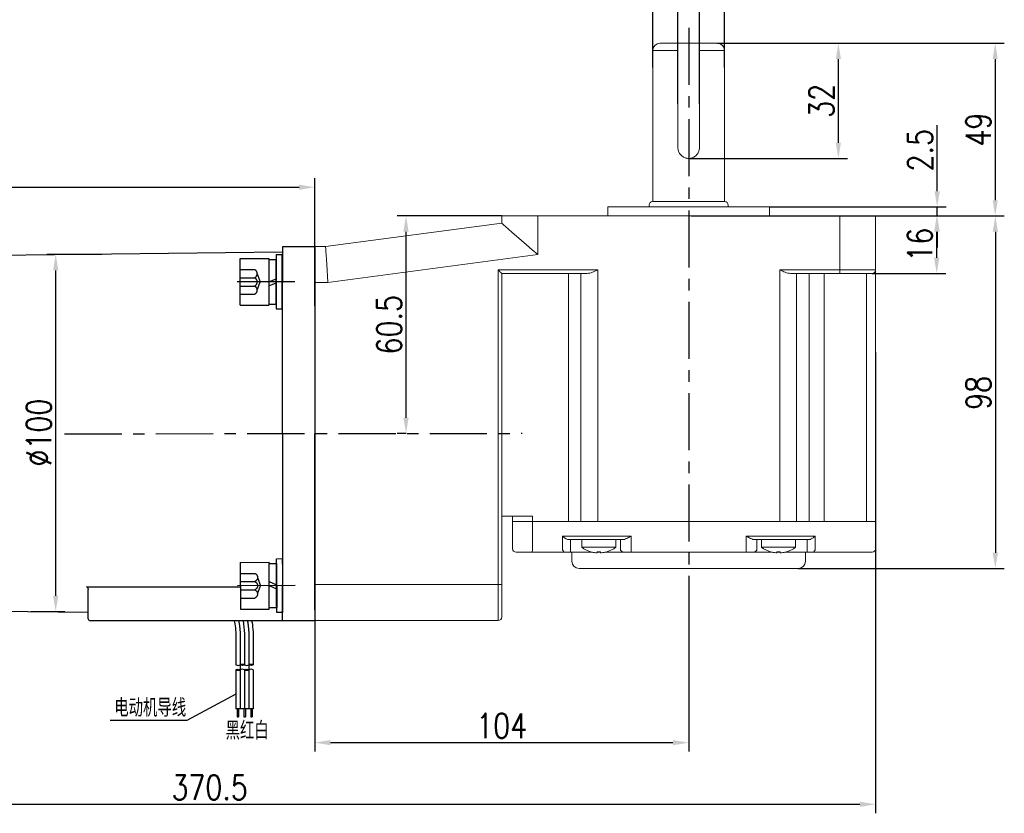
# Model space of a CAD drawing. Header units: inches. Extents: x 675 to 6233, y 11 to 1887.
# Tile 46 of 48: x 5572 to 5791, y 1402 to 1579. Entities that reach past the tile are written whole.
import ezdxf

# ---------------------------------------------------------------- set-up
doc = ezdxf.new("R2010")
doc.units = ezdxf.units.IN
doc.header["$LTSCALE"] = 10
doc.header["$MEASUREMENT"] = 0
doc.linetypes.add('CENTER', pattern=[10.16, 6.35, -1.27, 1.27, -1.27])
doc.linetypes.add('HIDDEN', pattern=[1.905, 1.27, -0.635])
for name, color, linetype in [('1轮廓实线层', 7, 'Continuous'), ('2细线层', 4, 'Continuous'), ('3中心线层', 1, 'CENTER'), ('4虚线层', 6, 'HIDDEN'), ('5剖面线层', 2, 'Continuous'), ('6文字层', 3, 'Continuous'), ('7标注层', 4, 'Continuous')]:
    doc.layers.add(name, color=color, linetype=linetype)
doc.styles.add('PC_TEXTSTYLE', font='isocp.shx', dxfattribs={"width": 0.8, "bigfont": 'HZFS.SHX'})
doc.styles.add('TH_GBDIM', font='romans.shx', dxfattribs={"width": 0.8, "bigfont": 'gbcbig.shx'})
doc.dimstyles.new('TH_GBDIM', dxfattribs={"dimtxt": 3.5, "dimasz": 2.5, "dimexe": 2, "dimexo": 0, "dimgap": 1, "dimtad": 1, "dimdec": 4, "dimdsep": 46, "dimtxsty": 'TH_GBDIM', "dimcen": 0.09, "dimclrd": 4, "dimclre": 4, "dimclrt": 3, "dimadec": 0, "dimazin": 0, "dimtfac": 1, "dimtdec": 4, "dimtmove": 0, "dimatfit": 3, "dimfxl": 1, "dimtzin": 0, "dimarcsym": 0})
pattern_1 = [(45, (5472.6241, 1275.604), (1.436841, -1.436841), [])]
pattern_2 = [(45, (5470.7041, 1275.604), (1.436841, -1.436841), [])]

# ---------------------------------------------------------------- blocks, each defined once
blk = doc.blocks.new('*D114')
at = {"layer": '7标注层', "color": 4, "lineweight": -2, "transparency": 16777216}
for p, q in [((5466.27, 1486.5), (5466.27, 1543.34)), ((5637.87, 1514.92), (5637.87, 1543.34)), ((5469.77, 1541.34), (5634.37, 1541.34))]:
    blk.add_line(p, q, dxfattribs=at)
at = {"layer": '7标注层', "color": 4, "transparency": 16777216}
for points in [[(5469.77, 1541.92), (5469.77, 1540.76), (5466.27, 1541.34)], [(5634.37, 1541.92), (5634.37, 1540.76), (5637.87, 1541.34)]]:
    blk.add_solid(points, dxfattribs=at)
at = {"layer": 'Defpoints', "color": 0, "transparency": 16777216}
for p in [(5637.87, 1541.34), (5637.87, 1514.92), (5466.27, 1486.5)]:
    blk.add_point(p, dxfattribs=at)
at = {"layer": '7标注层', "color": 3, "transparency": 16777216, "insert": (5552.07, 1545.09), "char_height": 5.5, "attachment_point": 5, "style": 'TH_GBDIM'}
blk.add_mtext('214.5', dxfattribs=at)
blk = doc.blocks.new('*D115')
at = {"layer": '7标注层', "color": 4, "lineweight": -2, "transparency": 16777216}
for p, q in [((5590.58, 1526.34), (5578.22, 1526.34)), ((5580.22, 1450.48), (5580.22, 1522.84)), ((5574.7, 1446.98), (5582.22, 1446.98))]:
    blk.add_line(p, q, dxfattribs=at)
at = {"layer": '7标注层', "color": 4, "transparency": 16777216}
for points in [[(5579.64, 1522.84), (5580.81, 1522.84), (5580.22, 1526.34)], [(5579.64, 1450.48), (5580.81, 1450.48), (5580.22, 1446.98)]]:
    blk.add_solid(points, dxfattribs=at)
at = {"layer": 'Defpoints', "color": 0, "transparency": 16777216}
for p in [(5580.22, 1526.34), (5590.58, 1526.34), (5574.7, 1446.98)]:
    blk.add_point(p, dxfattribs=at)
at = {"layer": '7标注层', "color": 3, "transparency": 16777216, "insert": (5576.47, 1486.75), "char_height": 5.5, "attachment_point": 5, "rotation": 90, "style": 'TH_GBDIM'}
blk.add_mtext('%%C100', dxfattribs=at)
blk = doc.blocks.new('*D117')
at = {"layer": '7标注层', "color": 4, "lineweight": -2, "transparency": 16777216}
for p, q in [((5721.07, 1450.7), (5721.07, 1415.79)), ((5637.87, 1444.95), (5637.87, 1415.79)), ((5641.37, 1417.79), (5717.57, 1417.79))]:
    blk.add_line(p, q, dxfattribs=at)
at = {"layer": '7标注层', "color": 4, "transparency": 16777216}
for points in [[(5641.37, 1418.37), (5641.37, 1417.21), (5637.87, 1417.79)], [(5717.57, 1418.37), (5717.57, 1417.21), (5721.07, 1417.79)]]:
    blk.add_solid(points, dxfattribs=at)
at = {"layer": 'Defpoints', "color": 0, "transparency": 16777216}
for p in [(5721.07, 1450.7), (5637.87, 1444.95), (5721.07, 1417.79)]:
    blk.add_point(p, dxfattribs=at)
at = {"layer": '7标注层', "color": 3, "transparency": 16777216, "insert": (5679.47, 1421.54), "char_height": 5.5, "attachment_point": 5, "style": 'TH_GBDIM'}
blk.add_mtext('104', dxfattribs=at)
blk = doc.blocks.new('*D125')
at = {"layer": '7标注层', "color": 4, "lineweight": -2, "transparency": 16777216}
for p, q in [((5679.47, 1534.95), (5656.18, 1534.95)), ((5658.18, 1490.05), (5658.18, 1531.45)), ((5658.18, 1486.55), (5656.18, 1486.55))]:
    blk.add_line(p, q, dxfattribs=at)
at = {"layer": '7标注层', "color": 4, "transparency": 16777216}
for points in [[(5657.59, 1531.45), (5658.76, 1531.45), (5658.18, 1534.95)], [(5657.59, 1490.05), (5658.76, 1490.05), (5658.18, 1486.55)]]:
    blk.add_solid(points, dxfattribs=at)
at = {"layer": 'Defpoints', "color": 0, "transparency": 16777216}
for p in [(5658.18, 1534.95), (5679.47, 1534.95), (5658.18, 1486.55)]:
    blk.add_point(p, dxfattribs=at)
at = {"layer": '7标注层', "color": 3, "transparency": 16777216, "insert": (5654.43, 1510.75), "char_height": 5.5, "attachment_point": 5, "rotation": 90, "style": 'TH_GBDIM'}
blk.add_mtext('60.5', dxfattribs=at)
blk = doc.blocks.new('*D126')
at = {"layer": '7标注层', "color": 4, "lineweight": -2, "transparency": 16777216}
for p, q in [((5762.67, 1534.95), (5778.27, 1534.95)), ((5776.27, 1525.65), (5776.27, 1531.45)), ((5761.87, 1522.15), (5778.27, 1522.15))]:
    blk.add_line(p, q, dxfattribs=at)
at = {"layer": '7标注层', "color": 4, "transparency": 16777216}
for points in [[(5775.68, 1531.45), (5776.85, 1531.45), (5776.27, 1534.95)], [(5775.68, 1525.65), (5776.85, 1525.65), (5776.27, 1522.15)]]:
    blk.add_solid(points, dxfattribs=at)
at = {"layer": 'Defpoints', "color": 0, "transparency": 16777216}
for p in [(5762.67, 1534.95), (5776.27, 1534.95), (5761.87, 1522.15)]:
    blk.add_point(p, dxfattribs=at)
at = {"layer": '7标注层', "color": 3, "transparency": 16777216, "insert": (5772.52, 1528.55), "char_height": 5.5, "attachment_point": 5, "rotation": 90, "style": 'TH_GBDIM'}
blk.add_mtext('16', dxfattribs=at)
blk = doc.blocks.new('*D127')
at = {"layer": '7标注层', "color": 4, "lineweight": -2, "transparency": 16777216}
for p, q in [((5762.67, 1534.95), (5791.31, 1534.95)), ((5789.31, 1531.45), (5789.31, 1460.05)), ((5745.47, 1456.55), (5791.31, 1456.55))]:
    blk.add_line(p, q, dxfattribs=at)
at = {"layer": '7标注层', "color": 4, "transparency": 16777216}
for points in [[(5788.72, 1531.45), (5789.89, 1531.45), (5789.31, 1534.95)], [(5788.72, 1460.05), (5789.89, 1460.05), (5789.31, 1456.55)]]:
    blk.add_solid(points, dxfattribs=at)
at = {"layer": 'Defpoints', "color": 0, "transparency": 16777216}
for p in [(5762.67, 1534.95), (5745.47, 1456.55), (5789.31, 1456.55)]:
    blk.add_point(p, dxfattribs=at)
at = {"layer": '7标注层', "color": 3, "transparency": 16777216, "insert": (5785.56, 1495.59), "char_height": 5.5, "attachment_point": 5, "rotation": 90, "style": 'TH_GBDIM'}
blk.add_mtext('98', dxfattribs=at)
blk = doc.blocks.new('*D118')
at = {"layer": '7标注层', "color": 4, "lineweight": -2, "transparency": 16777216}
for p, q in [((5727.47, 1573.35), (5791.28, 1573.35)), ((5789.28, 1569.85), (5789.28, 1538.45)), ((5752.22, 1534.95), (5791.28, 1534.95))]:
    blk.add_line(p, q, dxfattribs=at)
at = {"layer": '7标注层', "color": 4, "transparency": 16777216}
for points in [[(5788.7, 1569.85), (5789.86, 1569.85), (5789.28, 1573.35)], [(5788.7, 1538.45), (5789.86, 1538.45), (5789.28, 1534.95)]]:
    blk.add_solid(points, dxfattribs=at)
at = {"layer": 'Defpoints', "color": 0, "transparency": 16777216}
for p in [(5727.47, 1573.35), (5752.22, 1534.95), (5789.28, 1534.95)]:
    blk.add_point(p, dxfattribs=at)
at = {"layer": '7标注层', "color": 3, "transparency": 16777216, "insert": (5785.53, 1554.15), "char_height": 5.5, "attachment_point": 5, "rotation": 90, "style": 'TH_GBDIM'}
blk.add_mtext('49', dxfattribs=at)
blk = doc.blocks.new('*D119')
at = {"layer": '7标注层', "color": 4, "lineweight": -2, "transparency": 16777216}
for p, q in [((5727.48, 1573.35), (5756.38, 1573.35)), ((5754.38, 1551.25), (5754.38, 1569.85)), ((5721.07, 1547.75), (5756.38, 1547.75))]:
    blk.add_line(p, q, dxfattribs=at)
at = {"layer": '7标注层', "color": 4, "transparency": 16777216}
for points in [[(5753.8, 1569.85), (5754.96, 1569.85), (5754.38, 1573.35)], [(5753.8, 1551.25), (5754.96, 1551.25), (5754.38, 1547.75)]]:
    blk.add_solid(points, dxfattribs=at)
at = {"layer": 'Defpoints', "color": 0, "transparency": 16777216}
for p in [(5727.48, 1573.35), (5754.38, 1573.35), (5721.07, 1547.75)]:
    blk.add_point(p, dxfattribs=at)
at = {"layer": '7标注层', "color": 3, "transparency": 16777216, "insert": (5750.63, 1560.55), "char_height": 5.5, "attachment_point": 5, "rotation": 90, "style": 'TH_GBDIM'}
blk.add_mtext('32', dxfattribs=at)
blk = doc.blocks.new('*D121')
at = {"layer": '7标注层', "color": 4, "lineweight": -2, "transparency": 16777216}
for p, q in [((5718.67, 1559.9), (5718.67, 1583.48)), ((5723.47, 1559.9), (5723.47, 1583.48)), ((5715.17, 1581.48), (5711.67, 1581.48)), ((5718.67, 1581.48), (5723.47, 1581.48)), ((5726.97, 1581.48), (5740.32, 1581.48))]:
    blk.add_line(p, q, dxfattribs=at)
at = {"layer": '7标注层', "color": 4, "transparency": 16777216}
for points in [[(5715.17, 1582.06), (5715.17, 1580.9), (5718.67, 1581.48)], [(5726.97, 1582.06), (5726.97, 1580.9), (5723.47, 1581.48)]]:
    blk.add_solid(points, dxfattribs=at)
at = {"layer": 'Defpoints', "color": 0, "transparency": 16777216}
for p in [(5723.47, 1581.48), (5718.67, 1559.9), (5723.47, 1559.9)]:
    blk.add_point(p, dxfattribs=at)
at = {"layer": '7标注层', "color": 3, "transparency": 16777216, "insert": (5737.95, 1585.23), "char_height": 5.5, "attachment_point": 5, "style": 'TH_GBDIM'}
blk.add_mtext('6', dxfattribs=at)
blk = doc.blocks.new('*D122')
at = {"layer": '7标注层', "color": 4, "lineweight": -2, "transparency": 16777216}
for p, q in [((5776.36, 1540.45), (5776.36, 1555.17)), ((5739.07, 1536.95), (5778.36, 1536.95)), ((5776.36, 1534.95), (5776.36, 1536.95)), ((5721.62, 1534.95), (5778.36, 1534.95)), ((5776.36, 1531.45), (5776.36, 1527.95))]:
    blk.add_line(p, q, dxfattribs=at)
at = {"layer": '7标注层', "color": 4, "transparency": 16777216}
for points in [[(5775.78, 1540.45), (5776.95, 1540.45), (5776.36, 1536.95)], [(5775.78, 1531.45), (5776.95, 1531.45), (5776.36, 1534.95)]]:
    blk.add_solid(points, dxfattribs=at)
at = {"layer": 'Defpoints', "color": 0, "transparency": 16777216}
for p in [(5739.07, 1536.95), (5776.36, 1536.95), (5721.62, 1534.95)]:
    blk.add_point(p, dxfattribs=at)
at = {"layer": '7标注层', "color": 3, "transparency": 16777216, "insert": (5772.61, 1549.56), "char_height": 5.5, "attachment_point": 5, "rotation": 90, "style": 'TH_GBDIM'}
blk.add_mtext('2.5', dxfattribs=at)
blk = doc.blocks.new('*D124')
at = {"layer": '7标注层', "color": 4, "lineweight": -2, "transparency": 16777216}
for p, q in [((5466.27, 1511.82), (5466.27, 1402.08)), ((5762.67, 1504.64), (5762.67, 1402.08)), ((5469.77, 1404.08), (5759.17, 1404.08))]:
    blk.add_line(p, q, dxfattribs=at)
at = {"layer": '7标注层', "color": 4, "transparency": 16777216}
for points in [[(5469.77, 1404.66), (5469.77, 1403.49), (5466.27, 1404.08)], [(5759.17, 1404.66), (5759.17, 1403.49), (5762.67, 1404.08)]]:
    blk.add_solid(points, dxfattribs=at)
at = {"layer": 'Defpoints', "color": 0, "transparency": 16777216}
for p in [(5466.27, 1511.82), (5762.67, 1504.64), (5762.67, 1404.08)]:
    blk.add_point(p, dxfattribs=at)
at = {"layer": '7标注层', "color": 3, "transparency": 16777216, "insert": (5614.47, 1407.83), "char_height": 5.5, "attachment_point": 5, "style": 'TH_GBDIM'}
blk.add_mtext('370.5', dxfattribs=at)
blk = doc.blocks.new('GB／T70.1M8M12')
at = {"layer": '1轮廓实线层'}
for p, q in [((0, -6.5), (0, 6.5)), ((0, 6.5), (8, 6.5)), ((8, 6.5), (8, -6.5)), ((0, -6.5), (8, -6.5))]:
    blk.add_line(p, q, dxfattribs=at)
at = {"layer": '3中心线层'}
blk.add_line((15.26, 0), (-0.8, 0), dxfattribs=at)
at = {"layer": '4虚线层'}
for p, q in [((0, 3.43), (4, 3.43)), ((0, 1.14), (4, 1.14)), ((4.8, 2.29), (5.65, 0)), ((4.8, -2.29), (5.65, 0)), ((0, -1.14), (4, -1.14)), ((0, -3.43), (4, -3.43))]:
    blk.add_line(p, q, dxfattribs=at)
for centre in [(3.58, 2.29), (3.58, 0), (3.58, -2.29)]:
    blk.add_arc(centre, 1.22, 290.0384, 69.9616, dxfattribs=at)
blk = doc.blocks.new('GB848_8_1.6_R')
at = {"layer": '1轮廓实线层'}
for p, q in [((-4.2, 1.6), (-7.5, 1.6)), ((-7.5, 1.6), (-7.5, 0)), ((-7.5, 0), (-4.2, 0)), ((4.2, 1.6), (-4.2, 1.6)), ((-4.2, 0), (4.2, 0)), ((7.5, 1.6), (4.2, 1.6)), ((4.2, 0), (7.5, 0)), ((7.5, 0), (7.5, 1.6))]:
    blk.add_line(p, q, dxfattribs=at)
blk = doc.blocks.new('GB93_8_1.05_R')
at = {"layer": '1轮廓实线层'}
for p, q in [((6.15, 2.1), (-6.15, 2.1)), ((-6.15, 2.1), (-6.15, 0)), ((-6.15, 0), (6.15, 0)), ((0, 0), (-0.9, 2.1)), ((1.13, 0), (0.23, 2.1)), ((6.15, 0), (6.15, 2.1))]:
    blk.add_line(p, q, dxfattribs=at)
blk = doc.blocks.new('*D351')
at = {"layer": '7标注层', "color": 4, "lineweight": -2, "transparency": 16777216}
for p, q in [((5713.07, 1567.94), (5713.07, 1594.7)), ((5729.07, 1567.94), (5729.07, 1594.7)), ((5716.57, 1592.7), (5725.57, 1592.7)), ((5729.07, 1592.7), (5757.74, 1592.7))]:
    blk.add_line(p, q, dxfattribs=at)
at = {"layer": '7标注层', "color": 4, "transparency": 16777216}
for points in [[(5716.57, 1593.28), (5716.57, 1592.12), (5713.07, 1592.7)], [(5725.57, 1593.28), (5725.57, 1592.12), (5729.07, 1592.7)]]:
    blk.add_solid(points, dxfattribs=at)
at = {"layer": 'Defpoints', "color": 0, "transparency": 16777216}
for p in [(5729.07, 1592.7), (5713.07, 1567.94), (5729.07, 1567.94)]:
    blk.add_point(p, dxfattribs=at)
at = {"layer": '7标注层', "color": 3, "transparency": 16777216, "insert": (5747.1, 1596.45), "char_height": 5.5, "attachment_point": 5, "style": 'TH_GBDIM'}
blk.add_mtext('\\A1;%%c20h7', dxfattribs=at)

msp = doc.modelspace()

# ---------------------------------------------------------------- hatches: boundary and pattern name
at = {"layer": '5剖面线层'}
h = msp.add_hatch(dxfattribs=at)
h.set_pattern_fill('ANSI31', color=256, scale=0.64, angle=90, style=0)
h.set_pattern_definition(pattern_2)
edge = h.paths.add_edge_path()
edge.add_spline(control_points=[(5621.285914, 1435.106071), (5621.445914, 1435.186071), (5621.765914, 1435.346071), (5622.085914, 1435.186071), (5622.245914, 1435.106071)], knot_values=[0, 0, 0, 0, 0.5059644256, 1.0119288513, 1.0119288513, 1.0119288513, 1.0119288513], degree=3, periodic=0)
edge.add_spline(control_points=[(5622.245914, 1435.106071), (5622.085914, 1435.026071), (5621.765914, 1434.866071), (5621.445914, 1435.026071), (5621.285914, 1435.106071)], knot_values=[0, 0, 0, 0, 0.5059644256, 1.0119288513, 1.0119288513, 1.0119288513, 1.0119288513], degree=3, periodic=0)
h = msp.add_hatch(dxfattribs=at)
h.set_pattern_fill('ANSI31', color=256, scale=0.64, angle=90, style=0)
h.set_pattern_definition(pattern_1)
edge = h.paths.add_edge_path()
edge.add_spline(control_points=[(5623.205914, 1435.106071), (5623.365914, 1435.186071), (5623.685914, 1435.346071), (5624.005914, 1435.186071), (5624.165914, 1435.106071)], knot_values=[0, 0, 0, 0, 0.5059644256, 1.0119288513, 1.0119288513, 1.0119288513, 1.0119288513], degree=3, periodic=0)
edge.add_spline(control_points=[(5624.165914, 1435.106071), (5624.005914, 1435.026071), (5623.685914, 1434.866071), (5623.365914, 1435.026071), (5623.205914, 1435.106071)], knot_values=[0, 0, 0, 0, 0.5059644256, 1.0119288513, 1.0119288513, 1.0119288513, 1.0119288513], degree=3, periodic=0)
h = msp.add_hatch(dxfattribs=at)
h.set_pattern_fill('ANSI31', color=256, scale=0.64, angle=90, style=0)
h.set_pattern_definition(pattern_2)
edge = h.paths.add_edge_path()
edge.add_spline(control_points=[(5621.285914, 1433.986071), (5621.125914, 1433.906071), (5620.805914, 1433.746071), (5620.485914, 1433.906071), (5620.325914, 1433.986071)], knot_values=[0, 0, 0, 0, 0.5059644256, 1.0119288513, 1.0119288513, 1.0119288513, 1.0119288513], degree=3, periodic=0)
edge.add_spline(control_points=[(5620.325914, 1433.986071), (5620.485914, 1434.066071), (5620.805914, 1434.226071), (5621.125914, 1434.066071), (5621.285914, 1433.986071)], knot_values=[0, 0, 0, 0, 0.5059644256, 1.0119288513, 1.0119288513, 1.0119288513, 1.0119288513], degree=3, periodic=0)
h = msp.add_hatch(dxfattribs=at)
h.set_pattern_fill('ANSI31', color=256, scale=0.64, angle=90, style=0)
h.set_pattern_definition(pattern_1)
edge = h.paths.add_edge_path()
edge.add_spline(control_points=[(5623.205914, 1433.986071), (5623.045914, 1433.906071), (5622.725914, 1433.746071), (5622.405914, 1433.906071), (5622.245914, 1433.986071)], knot_values=[0, 0, 0, 0, 0.5059644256, 1.0119288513, 1.0119288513, 1.0119288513, 1.0119288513], degree=3, periodic=0)
edge.add_spline(control_points=[(5622.245914, 1433.986071), (5622.405914, 1434.066071), (5622.725914, 1434.226071), (5623.045914, 1434.066071), (5623.205914, 1433.986071)], knot_values=[0, 0, 0, 0, 0.5059644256, 1.0119288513, 1.0119288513, 1.0119288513, 1.0119288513], degree=3, periodic=0)

# ---------------------------------------------------------------- linework, layer by layer
at = {"linetype": 'Continuous', "lineweight": 15}
for p, q in [((5714.673428, 1573.35008), (5727.473427, 1573.35008)), ((5713.071086, 1538.150079), (5713.074261, 1571.750082)), ((5713.071087, 1538.150079), (5713.073428, 1571.750082)), ((5718.673427, 1571.750082), (5713.073428, 1571.750082)), ((5718.673427, 1550.15008), (5718.673427, 1571.750082)), ((5723.473428, 1571.750082), (5723.473428, 1550.15008)), ((5729.073427, 1571.750082), (5723.473428, 1571.750082)), ((5729.073427, 1571.750083), (5729.071086, 1538.150079)), ((5729.073427, 1571.750082), (5729.071086, 1538.150079)), ((5729.071086, 1538.150079), (5713.071087, 1538.150079)), ((5703.071086, 1536.95008), (5739.071087, 1536.95008)), ((5679.471089, 1533.350082), (5679.471089, 1534.950082)), ((5679.471089, 1534.950082), (5687.471087, 1534.950082)), ((5687.471087, 1534.950082), (5687.471087, 1526.341225)), ((5687.471087, 1534.950082), (5754.671086, 1534.950082)), ((5754.671086, 1534.950082), (5762.671084, 1534.950082)), ((5754.671086, 1522.950081), (5754.671086, 1534.950082)), ((5762.671084, 1534.950082), (5762.671084, 1522.950081)), ((5640.271087, 1528.15008), (5679.471089, 1533.350082)), ((5637.871088, 1528.15008), (5640.271087, 1528.15008)), ((5687.471087, 1526.341225), (5640.799387, 1520.15008)), ((5678.671087, 1522.950081), (5700.868798, 1522.950081)), ((5678.671087, 1452.95008), (5678.671087, 1522.950081)), ((5700.868798, 1522.950081), (5700.868798, 1466.950081)), ((5741.336028, 1522.950081), (5754.671086, 1522.950081)), ((5741.336028, 1466.950081), (5741.336028, 1522.950081)), ((5754.671086, 1522.950081), (5762.671084, 1522.950081)), ((5754.671086, 1522.950081), (5754.671086, 1522.150081)), ((5762.671084, 1522.950081), (5762.671084, 1466.950081)), ((5698.468798, 1522.150081), (5679.471089, 1522.150081)), ((5679.471089, 1522.150081), (5679.471089, 1452.95008)), ((5694.32695, 1522.150081), (5694.32695, 1466.950081)), ((5697.110028, 1466.950081), (5697.110028, 1522.150081)), ((5754.671086, 1522.150081), (5743.73603, 1522.150081)), ((5745.094798, 1522.150081), (5745.094798, 1466.950081)), ((5747.870548, 1522.150081), (5747.870548, 1466.950081)), ((5751.212214, 1522.150081), (5751.212214, 1466.950081)), ((5761.871089, 1522.150081), (5754.671086, 1522.150081)), ((5760.671086, 1466.950081), (5760.671086, 1522.150081)), ((5640.799387, 1520.15008), (5637.871088, 1520.15008)), ((5679.471089, 1468.150081), (5686.302989, 1468.150081)), ((5681.871088, 1466.950081), (5681.871088, 1468.150081)), ((5686.302989, 1468.150081), (5686.302989, 1466.950081)), ((5681.871088, 1460.950081), (5681.871088, 1466.950081)), ((5681.871088, 1466.950081), (5686.302989, 1466.950081)), ((5686.302989, 1466.950081), (5681.871088, 1466.950081)), ((5686.302989, 1466.950081), (5686.302989, 1460.950081)), ((5686.302989, 1466.950081), (5694.32695, 1466.950081)), ((5686.302989, 1466.950081), (5694.32695, 1466.950081)), ((5697.110028, 1466.950081), (5694.32695, 1466.950081)), ((5694.32695, 1466.950081), (5697.110028, 1466.950081)), ((5697.110028, 1466.950081), (5700.868798, 1466.950081)), ((5700.868798, 1466.950081), (5697.110028, 1466.950081)), ((5741.336028, 1466.950081), (5700.868798, 1466.950081)), ((5700.868798, 1466.950081), (5741.336028, 1466.950081)), ((5741.336028, 1466.950081), (5745.094798, 1466.950081)), ((5745.094798, 1466.950081), (5741.336028, 1466.950081)), ((5745.094798, 1466.950081), (5747.870548, 1466.950081)), ((5745.094798, 1466.950081), (5747.870548, 1466.950081)), ((5747.870548, 1466.950081), (5751.212214, 1466.950081)), ((5747.870548, 1466.950081), (5751.212214, 1466.950081)), ((5751.212214, 1466.950081), (5760.671086, 1466.950081)), ((5751.212214, 1466.950081), (5760.671086, 1466.950081)), ((5760.671086, 1466.950081), (5762.671084, 1466.950081)), ((5762.671084, 1466.950081), (5760.671086, 1466.950081)), ((5762.671084, 1466.950081), (5762.671084, 1460.950081)), ((5692.974929, 1463.750081), (5694.32695, 1463.750081)), ((5692.974929, 1460.950081), (5692.974929, 1463.750081)), ((5694.32695, 1463.750081), (5697.110028, 1463.750081)), ((5697.110028, 1463.750081), (5700.868798, 1463.750081)), ((5700.868798, 1463.750081), (5708.271087, 1463.750081)), ((5708.271087, 1463.750081), (5708.271087, 1460.950081)), ((5733.871089, 1463.750081), (5741.336028, 1463.750081)), ((5733.871089, 1460.950081), (5733.871089, 1463.750081)), ((5741.336028, 1463.750081), (5745.094798, 1463.750081)), ((5745.094798, 1463.750081), (5747.870548, 1463.750081)), ((5747.870548, 1463.750081), (5749.236785, 1463.750081)), ((5749.236785, 1463.750081), (5749.236785, 1460.950081)), ((5695.078704, 1462.950082), (5694.519126, 1462.950082)), ((5694.806519, 1462.950082), (5694.806519, 1460.950081)), ((5697.861782, 1462.950082), (5695.078704, 1462.950082)), ((5700.868798, 1462.950082), (5697.861782, 1462.950082)), ((5706.482233, 1462.950082), (5700.868798, 1462.950082)), ((5705.871087, 1460.950081), (5705.871087, 1462.950082)), ((5741.336028, 1462.950082), (5735.65994, 1462.950082)), ((5736.271088, 1462.950082), (5736.271088, 1460.950081)), ((5744.343047, 1462.950082), (5741.336028, 1462.950082)), ((5747.118796, 1462.950082), (5744.343047, 1462.950082)), ((5747.689818, 1462.950082), (5747.118796, 1462.950082)), ((5747.412963, 1460.950081), (5747.412963, 1462.950082)), ((5686.216609, 1460.150082), (5682.671088, 1460.150082)), ((5693.58546, 1460.150082), (5686.216609, 1460.150082)), ((5694.806519, 1460.150082), (5693.58546, 1460.150082)), ((5694.806519, 1460.150082), (5694.806519, 1460.950081)), ((5699.70407, 1460.150082), (5694.806519, 1460.150082)), ((5697.271088, 1461.240323), (5701.071087, 1461.240323)), ((5700.679087, 1460.033439), (5700.679087, 1460.261853)), ((5701.071087, 1460.150082), (5700.679087, 1460.150082)), ((5701.071087, 1461.240323), (5704.871087, 1461.240323)), ((5701.071087, 1460.150082), (5701.071087, 1460.251145)), ((5701.463087, 1460.150082), (5701.071087, 1460.150082)), ((5701.463087, 1460.261853), (5701.463087, 1460.033439)), ((5706.671087, 1460.150082), (5702.438104, 1460.150082)), ((5708.271087, 1460.150082), (5706.671087, 1460.150082)), ((5708.271087, 1460.150082), (5708.271087, 1460.950081)), ((5733.871089, 1460.150082), (5708.271087, 1460.150082)), ((5733.871089, 1460.150082), (5733.871089, 1460.950081)), ((5735.471086, 1460.150082), (5733.871089, 1460.150082)), ((5739.704071, 1460.150082), (5735.471086, 1460.150082)), ((5737.271087, 1461.240323), (5741.071088, 1461.240323)), ((5740.679086, 1460.033439), (5740.679086, 1460.261853)), ((5741.071088, 1460.150082), (5740.679086, 1460.150082)), ((5741.071088, 1461.240323), (5744.871087, 1461.240323)), ((5741.071088, 1460.251145), (5741.071088, 1460.150082)), ((5741.463087, 1460.150082), (5741.071088, 1460.150082)), ((5741.463087, 1460.261853), (5741.463087, 1460.033439)), ((5747.412963, 1460.150082), (5742.438103, 1460.150082)), ((5747.412963, 1460.950081), (5747.412963, 1460.150082)), ((5748.628844, 1460.150082), (5747.412963, 1460.150082)), ((5750.812213, 1460.150082), (5748.628844, 1460.150082)), ((5760.271086, 1460.150082), (5750.812213, 1460.150082)), ((5761.871089, 1460.150082), (5760.271086, 1460.150082)), ((5745.471088, 1456.550081), (5696.671087, 1456.550081)), ((5637.871088, 1452.95008), (5678.671087, 1452.95008)), ((5678.671087, 1444.950078), (5678.671087, 1452.95008)), ((5678.671087, 1452.95008), (5679.471089, 1452.95008)), ((5679.471089, 1452.95008), (5679.471089, 1445.75008)), ((5678.671087, 1444.950078), (5637.871088, 1444.950078))]:
    msp.add_line(p, q, dxfattribs=at)
for p, q in [((5637.871088, 1528.103059), (5630.671088, 1528.103059)), ((5630.671088, 1528.103059), (5630.671088, 1520.103059)), ((5637.871088, 1528.103059), (5630.671088, 1528.103059)), ((5637.871088, 1528.103059), (5630.671088, 1528.103059)), ((5637.871088, 1528.103059), (5630.671088, 1528.103059)), ((5637.871088, 1520.103059), (5637.871088, 1528.103059)), ((5637.871088, 1520.103059), (5637.871088, 1528.103059)), ((5637.871088, 1520.103059), (5637.871088, 1528.103059)), ((5637.871088, 1520.103059), (5637.871088, 1528.103059)), ((5637.871088, 1520.103059), (5637.871088, 1528.103059)), ((5630.671088, 1526.909016), (5536.271088, 1525.777102)), ((5637.871088, 1525.703059), (5637.871088, 1486.503059)), ((5630.671088, 1486.503059), (5630.671088, 1520.103059)), ((5630.671088, 1486.503059), (5630.671088, 1452.903059)), ((5637.871088, 1447.303059), (5637.871088, 1486.503059)), ((5630.671088, 1444.905454), (5630.671088, 1452.905454)), ((5630.671088, 1444.903059), (5630.671088, 1452.903059)), ((5637.871088, 1452.903059), (5637.871088, 1444.903059)), ((5637.871088, 1452.903059), (5637.871088, 1444.903059)), ((5587.071088, 1452.479484), (5621.303823, 1452.479484)), ((5587.471088, 1445.303059), (5587.471088, 1451.889767)), ((5587.471088, 1446.740506), (5536.271088, 1447.229016)), ((5630.671088, 1444.903059), (5587.871088, 1444.903059)), ((5630.671088, 1444.903059), (5627.231901, 1444.903059)), ((5637.871088, 1444.903059), (5630.671088, 1444.903059)), ((5637.871088, 1444.903059), (5630.671088, 1444.903059)), ((5637.871088, 1444.903059), (5630.671088, 1444.903059)), ((5637.871088, 1444.903059), (5630.671088, 1444.903059))]:
    msp.add_line(p, q)
at = {"color": 4}
msp.add_line((5609.382384, 1422.684436), (5592.354762, 1422.684436), dxfattribs=at)
at = {"linetype": 'Continuous', "lineweight": 15, "flags": 128}
for points in [[(5687.471087, 1526.341225), (5686.219612, 1527.437653), (5684.998952, 1528.507082), (5683.839163, 1529.52318), (5682.768805, 1530.460928), (5681.814234, 1531.297235), (5680.998952, 1532.011507), (5680.343036, 1532.586162), (5679.862635, 1533.007042), (5679.569579, 1533.263789), (5679.471089, 1533.350082)], [(5640.271087, 1528.15008), (5640.279115, 1528.028543), (5640.302945, 1527.667622), (5640.341867, 1527.078284), (5640.394683, 1526.278438), (5640.459801, 1525.292383), (5640.535237, 1524.150081), (5640.618695, 1522.886242), (5640.707649, 1521.539266), (5640.799387, 1520.15008)], [(5679.471089, 1522.150081), (5679.458932, 1522.162235), (5679.422842, 1522.198327), (5679.363908, 1522.257261), (5679.283924, 1522.337246), (5679.185317, 1522.435851), (5679.071088, 1522.550081), (5678.944702, 1522.676465), (5678.810005, 1522.811162), (5678.671087, 1522.950081)], [(5702.87418, 1460.261853), (5702.876884, 1460.257168), (5702.878816, 1460.253824), (5702.879975, 1460.251816), (5702.880361, 1460.251145)], [(5739.261813, 1460.251145), (5739.262201, 1460.251816), (5739.26336, 1460.253824), (5739.265291, 1460.257168), (5739.267994, 1460.261853)]]:
    msp.add_lwpolyline(points, dxfattribs=at)
at = {"linetype": 'Continuous', "lineweight": 15}
for centre, radius, start, end in [((5714.673427, 1571.750083), 1.6, 90, 180), ((5727.473427, 1571.750083), 1.6, 0, 90), ((5713.071087, 1537.350081), 0.8, 90, 180), ((5729.071087, 1537.350081), 0.8, 0, 90), ((5761.871087, 1522.950081), 0.8, 270, 0), ((5682.671087, 1460.950081), 0.8, 180, 270), ((5684.38599, 1460.752408), 1.927165, 341.78733277, 5.88729668), ((5693.69489, 1460.866562), 0.724789, 173.3830038, 261.31615574), ((5701.071087, 1466.390081), 6.4, 233.57642636, 253.57863839), ((5701.522763, 1458.953029), 2.607106, 149.86616415, 150.13789074), ((5701.071087, 1466.390081), 6.387984, 253.60467145, 264.32211011), ((5701.071087, 1467.432348), 7.181202, 266.87084227, 273.12915773), ((5701.071087, 1466.390081), 6.387984, 275.67788989, 286.39532855), ((5701.071087, 1466.390081), 6.4, 286.42136161, 306.42357364), ((5706.671087, 1460.950081), 0.8, 180, 270), ((5735.471087, 1460.950081), 0.8, 270, 0), ((5741.071087, 1466.390081), 6.4, 233.57642636, 253.57863839), ((5741.071087, 1466.390081), 6.387984, 253.60467145, 264.32211011), ((5741.071087, 1467.432362), 7.181216, 266.87084524, 273.12915476), ((5741.071087, 1466.390081), 6.387984, 275.67788989, 286.39532855), ((5745.705467, 1461.889029), 3.265561, 209.88651732, 210.10344743), ((5741.071087, 1466.390081), 6.4, 286.42136161, 306.42357364), ((5748.517649, 1460.865577), 0.724084, 278.8337087, 6.70192714), ((5761.871087, 1460.950081), 0.8, 270, 0), ((5696.671087, 1458.150081), 1.6, 180, 270), ((5745.471087, 1458.150081), 1.6, 270, 0), ((5678.671087, 1445.750081), 0.8, 270, 0)]:
    msp.add_arc(centre, radius, start, end, dxfattribs=at)
msp.add_arc((5587.871088, 1445.303059), 0.4, 180, 270)
for points, knots in [([(5718.673427, 1571.750082), (5718.673427, 1571.82711), (5718.673427, 1572.075163), (5718.673427, 1572.40037), (5718.673427, 1572.775709), (5718.673427, 1573.091267), (5718.673427, 1573.313551), (5718.673427, 1573.338645), (5718.673427, 1573.35008)], [0, 0, 0, 0, 0.0893867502, 0.2878510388, 0.3890629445, 0.6046349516, 0.8198459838, 1, 1, 1, 1]), ([(5723.473428, 1573.35008), (5723.473428, 1573.331697), (5723.473428, 1573.294369), (5723.473428, 1573.024056), (5723.473428, 1572.661884), (5723.473428, 1572.247267), (5723.473428, 1571.911379), (5723.473428, 1571.750082)], [0, 0, 0, 0, 0.2297467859, 0.4665281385, 0.6112404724, 0.8133134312, 1, 1, 1, 1]), ([(5723.473428, 1550.15008), (5723.448121, 1549.887058), (5723.397536, 1549.361308), (5723.004687, 1548.657058), (5722.416667, 1548.105266), (5721.663321, 1547.775764), (5720.850132, 1547.716367), (5720.078239, 1547.919729), (5719.412244, 1548.357125), (5718.917213, 1548.997679), (5718.69648, 1549.638897), (5718.678778, 1550.031433), (5718.673427, 1550.15008)], [0, 0, 0, 0, 0.1040376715, 0.2079589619, 0.3148682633, 0.423943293, 0.5298734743, 0.6324567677, 0.7362691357, 0.8440798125, 0.9528719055, 1, 1, 1, 1]), ([(5700.868798, 1522.950081), (5700.865355, 1522.948542), (5700.643116, 1522.849134), (5700.049133, 1522.587366), (5699.226578, 1522.238766), (5698.677318, 1522.174485), (5698.468798, 1522.150081)], [0, 0, 0, 0, 0.0041816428, 0.2699414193, 0.7228422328, 1, 1, 1, 1]), ([(5743.73603, 1522.150081), (5743.52751, 1522.174485), (5742.978249, 1522.238767), (5742.155689, 1522.587355), (5741.561716, 1522.849146), (5741.339471, 1522.948542), (5741.336028, 1522.950081)], [0, 0, 0, 0, 0.2771580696, 0.7300588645, 0.9958178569, 1, 1, 1, 1]), ([(5694.519126, 1462.950082), (5694.385572, 1462.963547), (5694.045794, 1462.997802), (5693.488531, 1463.284647), (5693.147626, 1463.573421), (5692.976304, 1463.748674), (5692.974929, 1463.750081)], [0, 0, 0, 0, 0.204354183, 0.5199027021, 0.9961464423, 1, 1, 1, 1]), ([(5708.271087, 1463.750081), (5708.268557, 1463.74862), (5708.222799, 1463.722208), (5707.901632, 1463.536689), (5707.389607, 1463.248418), (5706.830051, 1462.991505), (5706.577401, 1462.961416), (5706.482233, 1462.950082)], [0, 0, 0, 0, 0.0040080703, 0.0724948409, 0.5089773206, 0.8150423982, 1, 1, 1, 1]), ([(5735.65994, 1462.950082), (5735.564774, 1462.961416), (5735.312125, 1462.991506), (5734.752564, 1463.248414), (5734.240549, 1463.536701), (5733.919373, 1463.722203), (5733.873618, 1463.74862), (5733.871089, 1463.750081)], [0, 0, 0, 0, 0.1849569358, 0.4910228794, 0.9275060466, 0.9959926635, 1, 1, 1, 1]), ([(5749.236785, 1463.750081), (5749.235403, 1463.748675), (5749.063171, 1463.573503), (5748.721423, 1463.284746), (5748.16341, 1462.997842), (5747.823475, 1462.963561), (5747.689818, 1462.950082)], [0, 0, 0, 0, 0.0038512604, 0.4799287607, 0.7955146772, 1, 1, 1, 1]), ([(5700.439087, 1460.033439), (5700.465909, 1460.031033), (5700.51956, 1460.026222), (5700.591301, 1460.023169), (5700.645476, 1460.023781), (5700.674776, 1460.027573), (5700.677835, 1460.031735), (5700.679087, 1460.033439)], [0, 0, 0, 0, 0.21387939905, 0.42781099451, 0.64059289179, 0.85288347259, 1, 1, 1, 1]), ([(5701.463087, 1460.033439), (5701.465704, 1460.031033), (5701.470937, 1460.026222), (5701.511945, 1460.023169), (5701.572273, 1460.023781), (5701.639773, 1460.027573), (5701.684698, 1460.031735), (5701.703087, 1460.033439)], [0, 0, 0, 0, 0.213875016, 0.4278065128, 0.6405945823, 0.8528806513, 1, 1, 1, 1]), ([(5740.439088, 1460.033439), (5740.46591, 1460.031033), (5740.51956, 1460.026222), (5740.591301, 1460.023169), (5740.645475, 1460.023781), (5740.674776, 1460.027573), (5740.677835, 1460.031735), (5740.679086, 1460.033439)], [0, 0, 0, 0, 0.21387561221, 0.42780915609, 0.64059080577, 0.85288284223, 1, 1, 1, 1]), ([(5741.463087, 1460.033439), (5741.465703, 1460.031033), (5741.470935, 1460.026222), (5741.511944, 1460.023169), (5741.572274, 1460.02378), (5741.639774, 1460.027573), (5741.684698, 1460.031735), (5741.703088, 1460.033439)], [0, 0, 0, 0, 0.2138737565, 0.4278054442, 0.6405964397, 0.8528762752, 1, 1, 1, 1])]:
    msp.add_open_spline(points, degree=3, knots=knots, dxfattribs=at)
for points in [[(5703.071086, 1536.95008), (5703.071086, 1534.950082)], [(5712.271087, 1537.350081), (5712.271087, 1536.95008)], [(5729.871087, 1536.95008), (5729.871087, 1537.350081)], [(5739.071087, 1534.950082), (5739.071087, 1536.95008)], [(5697.271088, 1462.950082), (5697.271088, 1461.240323)], [(5704.871087, 1461.240323), (5704.871087, 1462.950082)], [(5737.271087, 1462.950082), (5737.271087, 1461.240323)], [(5744.871087, 1461.240323), (5744.871087, 1462.950082)], [(5695.071088, 1460.150082), (5695.071088, 1458.150081)], [(5747.071089, 1458.150081), (5747.071089, 1460.150082)]]:
    msp.add_open_spline(points, degree=1, dxfattribs=at)
msp.add_open_spline([(5587.408846, 1452.142617), (5587.366877, 1452.220753), (5587.31194, 1452.288351), (5587.19587, 1452.400527), (5587.13289, 1452.446323), (5587.071088, 1452.479484)], degree=3, knots=[0, 0, 0, 0, 0.5, 0.5, 1, 1, 1, 1])
msp.add_open_spline([(5587.408846, 1452.142617), (5587.450796, 1452.064516), (5587.471088, 1451.978286), (5587.471088, 1451.889767)], degree=3)
at = {"layer": '1轮廓实线层', "color": 0}
for p, q in [((5637.871088, 1528.103059), (5637.871088, 1444.903059)), ((5637.871088, 1526.503059), (5637.871088, 1525.783059)), ((5637.871088, 1526.503059), (5637.871088, 1525.783059)), ((5637.871088, 1526.503059), (5637.871088, 1525.783059)), ((5637.871088, 1526.503059), (5637.871088, 1525.783059))]:
    msp.add_line(p, q, dxfattribs=at)
at = {"layer": '1轮廓实线层'}
for p, q in [((5620.325914, 1439.071688), (5620.325914, 1435.106071)), ((5622.245914, 1439.071688), (5622.245914, 1435.106071)), ((5624.165914, 1439.071688), (5624.165914, 1435.106071)), ((5620.325914, 1433.986071), (5620.325914, 1425.336742)), ((5622.245914, 1433.986071), (5622.245914, 1425.336742)), ((5624.165914, 1433.986071), (5624.165914, 1425.336742)), ((5624.165914, 1425.336742), (5620.325914, 1425.336742)), ((5620.613513, 1425.336742), (5620.613513, 1423.525145)), ((5620.933513, 1425.336742), (5620.933513, 1423.525145)), ((5622.094796, 1425.336742), (5622.094796, 1423.525145)), ((5622.441201, 1425.336742), (5622.441201, 1423.525145)), ((5623.644359, 1425.336742), (5623.644359, 1423.525145)), ((5623.964359, 1425.336742), (5623.964359, 1423.525145))]:
    msp.add_line(p, q, dxfattribs=at)
for points, knots in [([(5619.944021, 1444.903059), (5619.959873, 1444.836411), (5619.975135, 1444.769248), (5620.116687, 1444.116976), (5620.200355, 1443.49365), (5620.30491, 1442.182187), (5620.325807, 1441.494442), (5620.335741, 1440.231166), (5620.330952, 1439.664909), (5620.325986, 1439.088224)], [11.7492002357, 11.7492002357, 11.7492002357, 11.7492002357, 12.1390182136, 12.1390182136, 15.5062320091, 15.5062320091, 18.8734458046, 18.8734458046, 21.4886171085, 21.4886171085, 21.4886171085, 21.4886171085]), ([(5623.82262, 1444.903059), (5623.962477, 1444.250189), (5624.025468, 1443.744502), (5624.185771, 1442.092277), (5624.179281, 1440.683633), (5624.16741, 1439.237126), (5624.166626, 1439.146009), (5624.165843, 1439.055152)], [14.0152987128, 14.0152987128, 14.0152987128, 14.0152987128, 14.9654113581, 14.9654113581, 21.0765946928, 21.0765946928, 21.4886171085, 21.4886171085, 21.4886171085, 21.4886171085])]:
    msp.add_open_spline(points, degree=3, knots=knots, dxfattribs=at)
msp.add_open_spline([(5621.909027, 1444.903059), (5622.280161, 1443.047795), (5622.263037, 1441.059742), (5622.245914, 1439.071688)], degree=3, dxfattribs=at)
for points in [[(5620.325914, 1435.106071), (5620.805914, 1434.946071), (5621.285914, 1435.106071)], [(5621.285914, 1435.106071), (5621.765914, 1435.266071), (5622.245914, 1435.106071)], [(5622.245914, 1435.106071), (5621.765914, 1434.946071), (5621.285914, 1435.106071)], [(5622.245914, 1435.106071), (5622.725914, 1434.946071), (5623.205914, 1435.106071)], [(5623.205914, 1435.106071), (5623.685914, 1435.266071), (5624.165914, 1435.106071)], [(5624.165914, 1435.106071), (5623.685914, 1434.946071), (5623.205914, 1435.106071)], [(5620.325914, 1433.986071), (5620.805914, 1434.146071), (5621.285914, 1433.986071)], [(5621.285914, 1433.986071), (5620.805914, 1433.826071), (5620.325914, 1433.986071)], [(5622.245914, 1433.986071), (5621.765914, 1434.146071), (5621.285914, 1433.986071)], [(5622.245914, 1433.986071), (5622.725914, 1434.146071), (5623.205914, 1433.986071)], [(5623.205914, 1433.986071), (5622.725914, 1433.826071), (5622.245914, 1433.986071)], [(5624.165914, 1433.986071), (5623.685914, 1434.146071), (5623.205914, 1433.986071)]]:
    msp.add_spline(points, degree=3, dxfattribs=at)
at = {"layer": '2细线层'}
for points in [[(5620.613514, 1423.525146), (5620.765625, 1423.558098), (5620.905873, 1423.493812), (5620.933514, 1423.525146)], [(5622.094796, 1423.525145), (5622.273312, 1423.558098), (5622.41356, 1423.493812), (5622.441201, 1423.525145)], [(5623.644359, 1423.525145), (5623.79647, 1423.558098), (5623.936718, 1423.493812), (5623.964359, 1423.525145)]]:
    msp.add_spline(points, degree=3, dxfattribs=at)
at = {"layer": '3中心线层', "ltscale": 0.2}
for p, q in [((5721.071087, 1576.822809), (5721.071087, 1450.696357)), ((5582.213586, 1486.493359), (5684.011572, 1486.597102))]:
    msp.add_line(p, q, dxfattribs=at)
at = {"layer": '3中心线层'}
for p, q in [((5621.285914, 1439.071688), (5621.285914, 1435.106071)), ((5623.205914, 1439.071688), (5623.205914, 1435.106071)), ((5621.285914, 1435.106071), (5621.285914, 1425.336742)), ((5623.205914, 1435.106071), (5623.205914, 1425.336742))]:
    msp.add_line(p, q, dxfattribs=at)
for points, knots in [([(5620.928449, 1444.903059), (5620.955048, 1444.78041), (5620.979811, 1444.656706), (5621.126322, 1443.863437), (5621.200159, 1443.163896), (5621.284511, 1441.723679), (5621.294606, 1440.983199), (5621.292701, 1439.848407), (5621.28927, 1439.465382), (5621.28595, 1439.079956)], [12.1426476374, 12.1426476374, 12.1426476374, 12.1426476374, 12.7909019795, 12.7909019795, 16.2669826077, 16.2669826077, 19.7430632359, 19.7430632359, 21.4886171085, 21.4886171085, 21.4886171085, 21.4886171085]), ([(5622.886766, 1444.903059), (5622.9442, 1444.59476), (5622.991654, 1444.285061), (5623.171409, 1442.861516), (5623.208209, 1441.737501), (5623.215086, 1440.100843), (5623.210326, 1439.579816), (5623.205879, 1439.06342)], [12.7572534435, 12.7572534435, 12.7572534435, 12.7572534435, 14.1513054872, 14.1513054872, 19.1468510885, 19.1468510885, 21.4886171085, 21.4886171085, 21.4886171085, 21.4886171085])]:
    msp.add_open_spline(points, degree=3, knots=knots, dxfattribs=at)
at = {"layer": '7标注层'}
msp.add_lwpolyline([(5620.325914, 1428.581405), (5609.382384, 1422.684436)], dxfattribs=at)

# ---------------------------------------------------------------- block references
at = {"layer": '1轮廓实线层', "zscale": 0.8}
for name, p, xscale, yscale, rotation in [('GB93_8_1.05_R', (5627.634466, 1520.278379), 0.8, 0.8, 270), ('GB848_8_1.6_R', (5629.314466, 1520.278379), 0.8, 0.8, 270), ('GB／T70.1M8M12', (5621.303337, 1452.698534), -0.8, 0.8000000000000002, 180.1167809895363), ('GB93_8_1.05_R', (5627.703324, 1452.711578), -0.8000000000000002, 0.8000000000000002, 270.1167809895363), ('GB848_8_1.6_R', (5629.38332, 1452.715002), -0.8000000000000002, 0.8000000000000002, 270.1167809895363)]:
    msp.add_blockref(name, p, dxfattribs=dict(at, xscale=xscale, yscale=yscale, rotation=rotation))
at = {"layer": '3中心线层', "ltscale": 0.2, "xscale": 0.8, "yscale": 0.8, "zscale": 0.8}
msp.add_blockref('GB／T70.1M8M12', (5621.234466, 1520.278379), dxfattribs=at)

# ---------------------------------------------------------------- texts
at = {"layer": '6文字层', "color": 7, "char_height": 4, "style": 'PC_TEXTSTYLE'}
for s, insert, width, attachment_point in [('{\\C3;电动机导线}', (5609.255097, 1427.55655), 18.6250882, 3), ('{\\C3;黑红白}', (5618.024166, 1422.472264), 14.58612698, 1)]:
    msp.add_mtext(s, dxfattribs=dict(at, insert=insert, width=width, attachment_point=attachment_point))

# ---------------------------------------------------------------- dimensions: what is measured, and where the dimension line sits
at = {"layer": '7标注层'}
for base, p1, p2, angle, text, override, picture, middle, dimtype in [((5729.073162, 1592.699264), (5713.073162, 1567.935535), (5729.073162, 1567.935535), 0, '\\A1;%%c<>h7', {"dimtxt": 5.5, "dimasz": 3.5, "dimgap": 1, "dimtad": 1, "dimjust": 0, "dimdec": 1, "dimlfac": 1.25, "dimse1": 0, "dimse2": 0, "dimsd1": 0, "dimsd2": 0, "dimadec": 1}, '*D351', (5747.101066, 1592.699264), 161), ((5789.279463, 1534.950082), (5727.473427, 1573.35008), (5752.2171, 1534.950082), 90, '49', {"dimtxt": 5.5, "dimasz": 3.5, "dimdec": 1, "dimlfac": 1.25, "dimadec": 1}, '*D118', (5789.279463, 1554.150081), 160), ((5580.22425, 1526.343059), (5574.704037, 1446.984763), (5590.576632, 1526.343059), 90, '%%C100', {"dimtxt": 5.5, "dimasz": 3.5, "dimdec": 1, "dimlfac": 1.25, "dimadec": 1}, '*D115', (5580.22425, 1486.747316), 160)]:
    dim = msp.add_linear_dim(base=base, p1=p1, p2=p2, angle=angle, text=text, dimstyle='TH_GBDIM', override=override, dxfattribs=at)
    dim.commit()
    dim.dimension.update_dxf_attribs({"geometry": picture, "text_midpoint": middle, "dimtype": dimtype})
for base, p1, p2, override, picture, middle in [((5723.473428, 1581.480426), (5718.673427, 1559.904724), (5723.473428, 1559.904724), {"dimtxt": 5.5, "dimasz": 3.5, "dimdec": 1, "dimlfac": 1.25, "dimadec": 1}, '*D121', (5737.953511, 1581.480426)), ((5637.871088, 1541.339832), (5466.271088, 1486.503059), (5637.871088, 1514.921445), {"dimtxt": 5.5, "dimasz": 3.5, "dimgap": 1, "dimtad": 1, "dimjust": 0, "dimdec": 1, "dimlfac": 1.25, "dimse1": 0, "dimse2": 0, "dimsd1": 0, "dimsd2": 0, "dimadec": 1}, '*D114', (5552.071088, 1541.339832)), ((5762.671084, 1404.076771), (5466.271088, 1511.823468), (5762.671084, 1504.639752), {"dimtxt": 5.5, "dimasz": 3.5, "dimgap": 1, "dimtad": 1, "dimjust": 0, "dimdec": 1, "dimlfac": 1.25, "dimse1": 0, "dimse2": 0, "dimsd1": 0, "dimsd2": 0, "dimadec": 1}, '*D124', (5614.471086, 1404.076771)), ((5721.071087, 1417.789663), (5637.871088, 1444.950078), (5721.071087, 1450.696357), {"dimtxt": 5.5, "dimasz": 3.5, "dimgap": 1, "dimtad": 1, "dimjust": 0, "dimdec": 1, "dimlfac": 1.25, "dimse1": 0, "dimse2": 0, "dimsd1": 0, "dimsd2": 0, "dimadec": 1}, '*D117', (5679.471087, 1417.789663))]:
    dim = msp.add_linear_dim(base=base, p1=p1, p2=p2, dimstyle='TH_GBDIM', override=override, dxfattribs=at)
    dim.commit()
    dim.dimension.update_dxf_attribs({"geometry": picture, "text_midpoint": middle, "dimtype": 160})
for base, p1, p2, picture, middle in [((5754.380433, 1573.35008), (5721.072914, 1547.750176), (5727.476503, 1573.35008), '*D119', (5754.380433, 1560.550128)), ((5776.364691, 1536.95008), (5721.617328, 1534.950082), (5739.071087, 1536.95008), '*D122', (5776.364691, 1549.559604)), ((5658.177297, 1534.950082), (5658.177297, 1486.550081), (5679.471089, 1534.950082), '*D125', (5658.177297, 1510.750081)), ((5789.30649, 1456.550081), (5762.671084, 1534.950082), (5745.471087, 1456.550081), '*D127', (5789.30649, 1495.587919)), ((5776.265032, 1534.950082), (5761.871087, 1522.150081), (5762.671084, 1534.950082), '*D126', (5776.265032, 1528.550081))]:
    dim = msp.add_linear_dim(base=base, p1=p1, p2=p2, angle=90, dimstyle='TH_GBDIM', override={"dimtxt": 5.5, "dimasz": 3.5, "dimdec": 1, "dimlfac": 1.25, "dimadec": 1}, dxfattribs=at)
    dim.commit()
    dim.dimension.update_dxf_attribs({"geometry": picture, "text_midpoint": middle, "dimtype": 160})

doc.saveas('drawing.dxf')
